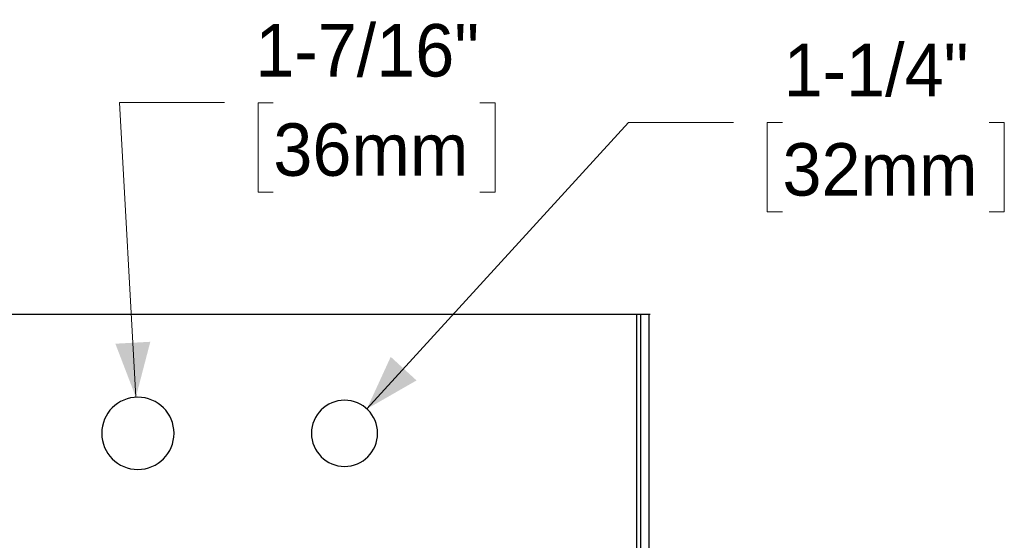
# Model space of a CAD drawing. Header units: inches. Extents: x 0.89 to 10.72, y 0.79 to 7.83.
# Tile 3 of 5: x 2.7 to 5.05, y 3 to 4.24. Entities that reach past the tile are written whole.
import ezdxf

# ---------------------------------------------------------------- set-up
doc = ezdxf.new("R2010")
doc.units = ezdxf.units.IN
doc.header["$MEASUREMENT"] = 0
doc.linetypes.add('SLD-Solid', pattern=[0])
doc.styles.add('SLDTEXTSTYLE0', font='txt')
doc.dimstyles.new('SLDDIMSTYLE0', dxfattribs={"dimtxt": 0.125, "dimasz": 0.13, "dimexe": 0, "dimexo": 0.0625, "dimgap": 0.03125, "dimtad": 0, "dimtih": 1, "dimtoh": 1, "dimdec": 0, "dimlfac": 8, "dimrnd": 1e-09, "dimzin": 12, "dimdsep": 46, "dimlunit": 5, "dimtxsty": 'SLDTEXTSTYLE0', "dimsah": 1, "dimcen": 0, "dimadec": 0, "dimazin": 3, "dimtfac": 1, "dimtdec": 0, "dimtofl": 0, "dimtmove": 0, "dimatfit": 3, "dimfxl": 1, "dimfrac": 2, "dimtolj": 1, "dimtzin": 12, "dimarcsym": 0})

# ---------------------------------------------------------------- blocks, each defined once
blk = doc.blocks.new('_D')
at = {"color": 7, "linetype": 'SLD-Solid', "lineweight": 18, "transparency": 16777216}
for p, q in [((2.9784, 3.3417), (2.9394, 4.0437)), ((2.9394, 4.0437), (3.1894, 4.0437)), ((3.3057, 4.0431), (3.2694, 4.0431)), ((3.2694, 4.0431), (3.2694, 3.8306)), ((3.7977, 4.0431), (3.834, 4.0431)), ((3.834, 4.0431), (3.834, 3.8306)), ((3.2694, 3.8306), (3.3057, 3.8306)), ((3.834, 3.8306), (3.7977, 3.8306))]:
    blk.add_line(p, q, dxfattribs=at)
blk.add_solid([(2.9784, 3.3417), (3.0128, 3.4738), (2.9296, 3.4692)], dxfattribs=at)
at = {"color": 7, "linetype": 'SLD-Solid', "lineweight": 18, "transparency": 16777216, "char_height": 0.125, "attachment_point": 1, "style": 'SLDTEXTSTYLE0'}
for s, insert in [('1-7/16"', (3.2627, 4.2309)), ('36mm', (3.3057, 3.9943))]:
    blk.add_mtext(s, dxfattribs=dict(at, insert=insert))
blk = doc.blocks.new('_D_1')
at = {"color": 7, "linetype": 'SLD-Solid', "lineweight": 18, "transparency": 16777216}
for p, q in [((3.5284, 3.3138), (4.1519, 3.9965)), ((4.1519, 3.9965), (4.4019, 3.9965)), ((4.5182, 3.996), (4.4819, 3.996)), ((4.4819, 3.996), (4.4819, 3.7835)), ((5.0102, 3.996), (5.0464, 3.996)), ((5.0464, 3.996), (5.0464, 3.7835)), ((4.4819, 3.7835), (4.5182, 3.7835)), ((5.0464, 3.7835), (5.0102, 3.7835))]:
    blk.add_line(p, q, dxfattribs=at)
blk.add_solid([(3.5284, 3.3138), (3.6468, 3.3817), (3.5853, 3.4379)], dxfattribs=at)
at = {"color": 7, "linetype": 'SLD-Solid', "lineweight": 18, "transparency": 16777216, "char_height": 0.125, "attachment_point": 1, "style": 'SLDTEXTSTYLE0'}
for s, insert in [('1-1/4"', (4.5209, 4.1838)), ('32mm', (4.5182, 3.9471))]:
    blk.add_mtext(s, dxfattribs=dict(at, insert=insert))

msp = doc.modelspace()

# ---------------------------------------------------------------- linework, layer by layer
at = {"color": 7, "linetype": 'SLD-Solid', "lineweight": 25}
for p, q in [((4.17063997, 3.53867467), (1.7957209, 3.53867467)), ((4.17063997, 3.53867467), (1.7957209, 3.53867467)), ((4.17063997, 3.53867467), (4.17063994, 1.76134394)), ((4.17063997, 3.53867467), (4.17063994, 1.76134394)), ((4.17986948, 3.53867467), (4.17986947, 1.76134401)), ((4.17986948, 3.53867467), (4.17986947, 1.76134401)), ((4.20066583, 3.53867467), (4.17986948, 3.53867467)), ((4.20066583, 3.53867467), (4.17986948, 3.53867467)), ((4.20066583, 1.76337112), (4.20066583, 3.53867467)), ((4.20066583, 1.76337112), (4.20066583, 3.53867467))]:
    msp.add_line(p, q, dxfattribs=at)
for centre, radius, start, end in [((2.98318043, 3.25570223), 0.08612205, 90, 270), ((2.98318043, 3.25570223), 0.08612205, 90, 270), ((2.98318043, 3.25570223), 0.08612205, 270, 90), ((2.98318043, 3.25570223), 0.08612205, 270, 90), ((3.47530642, 3.25570223), 0.07874016, 90, 270), ((3.47530642, 3.25570223), 0.07874016, 90, 270), ((3.47530642, 3.25570223), 0.07874016, 270, 90), ((3.47530642, 3.25570223), 0.07874016, 270, 90)]:
    msp.add_arc(centre, radius, start, end, dxfattribs=at)
for points, knots in [([(4.17986948, 3.53867467), (4.17859858, 3.53867467), (4.1771319, 3.53867467), (4.17399004, 3.53867467), (4.17231523, 3.53867467), (4.17063997, 3.53867467)], [0, 0, 0, 0, 0.5, 0.5, 1, 1, 1, 1]), ([(4.17986948, 3.53867467), (4.17859858, 3.53867467), (4.1771319, 3.53867467), (4.17399004, 3.53867467), (4.17231523, 3.53867467), (4.17063997, 3.53867467)], [0, 0, 0, 0, 0.5, 0.5, 1, 1, 1, 1]), ([(4.2032348, 3.53867467), (4.20323582, 3.53867467), (4.203386, 3.53867467), (4.20295051, 3.53867467), (4.20206894, 3.53867467), (4.20113353, 3.53867467), (4.20066583, 3.53867467)], [0, 0, 0, 0, 0.0026593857, 0.3900795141, 0.6950435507, 1, 1, 1, 1]), ([(4.2032348, 3.53867467), (4.20323582, 3.53867467), (4.203386, 3.53867467), (4.20295051, 3.53867467), (4.20206894, 3.53867467), (4.20113353, 3.53867467), (4.20066583, 3.53867467)], [0, 0, 0, 0, 0.0026593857, 0.3900795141, 0.6950435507, 1, 1, 1, 1])]:
    msp.add_open_spline(points, degree=3, knots=knots, dxfattribs=at)

# ---------------------------------------------------------------- dimensions: what is measured, and where the dimension line sits
at = {"color": 7, "linetype": 'SLD-Solid', "lineweight": 18}
for center, mpoint, picture, middle in [((2.98318043, 3.25570223), (2.97840597, 3.34169183), '_D', (3.55171343, 4.04365379)), ((3.47530642, 3.25570223), (3.52840649, 3.31384339), '_D_1', (4.76416786, 3.99651198))]:
    dim = msp.add_radius_dim(center=center, mpoint=mpoint, dimstyle='SLDDIMSTYLE0', override={"dimpost": '<>'}, dxfattribs=at)
    dim.commit()
    dim.dimension.update_dxf_attribs({"geometry": picture, "text_midpoint": middle, "dimtype": 164})

doc.saveas('drawing.dxf')
